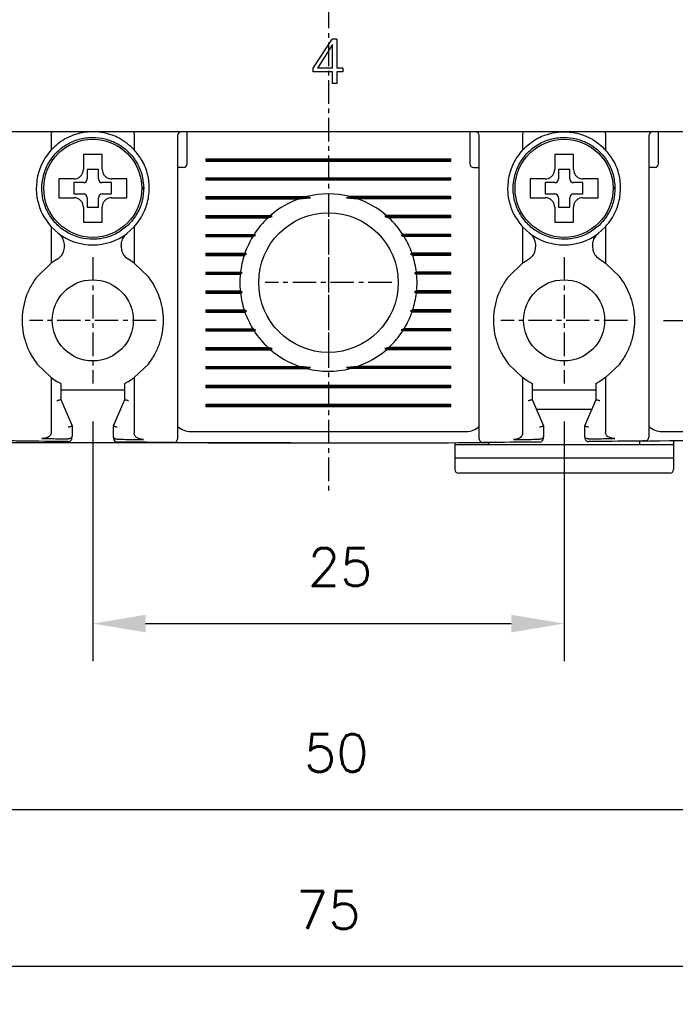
# Model space of a CAD drawing. Extents: x -6 to 988, y -5 to 692.
# Tile 13 of 24: x 438 to 473, y 448 to 500. Entities that reach past the tile are written whole.
import ezdxf

# ---------------------------------------------------------------- set-up
doc = ezdxf.new("R2010")
doc.units = 0
doc.header["$MEASUREMENT"] = 0
doc.linetypes.add('CENTER', pattern=[2, 1.25, -0.25, 0.25, -0.25])
doc.layers.get('0').update_dxf_attribs({"linetype": 'CONTINUOUS'})
doc.layers.add('cen', color=1, linetype='CENTER')
doc.layers.add('di', color=3, linetype='CONTINUOUS')
doc.styles.add('KIM', font='ROMANS.shx', dxfattribs={"height": 5, "bigfont": 'GSG1.shx'})
doc.styles.get("Standard").update_dxf_attribs({"font": 'romans.shx', "height": 2, "bigfont": 'hgs.shx'})
doc.dimstyles.new('STANDARD$0', dxfattribs={"dimtxt": 5, "dimasz": 5, "dimexe": 1, "dimexo": 2, "dimgap": 2, "dimtad": 1, "dimdec": 4, "dimzin": 12, "dimdsep": 46, "dimtxsty": 'KIM', "dimcen": -1, "dimdle": 0.1, "dimadec": 0, "dimazin": 0, "dimtfac": 1, "dimtdec": 4, "dimtmove": 0, "dimatfit": 3, "dimfxl": 0, "dimtolj": 1, "dimtzin": 0, "dimarcsym": 0})

# ---------------------------------------------------------------- blocks, each defined once
blk = doc.blocks.new('*D164')
at = {"layer": 'di'}
for p, q in [((416.822, 478.683), (416.822, 447.827)), ((491.822, 478.583), (491.822, 447.827)), ((489.022, 449.827), (419.622, 449.827))]:
    blk.add_line(p, q, dxfattribs=at)
for points in [[(419.622, 450.293), (419.622, 449.36), (416.822, 449.827)], [(489.022, 450.293), (489.022, 449.36), (491.822, 449.827)]]:
    blk.add_solid(points, dxfattribs=at)
at = {"layer": 'di', "insert": (454.311, 452.827), "char_height": 2, "attachment_point": 5}
blk.add_mtext('\\A1;75', dxfattribs=at)
blk = doc.blocks.new('*D168')
at = {"layer": 'di'}
for p, q in [((441.822, 478.728), (441.822, 466.009)), ((466.822, 478.728), (466.822, 466.009)), ((444.622, 468.009), (464.022, 468.009))]:
    blk.add_line(p, q, dxfattribs=at)
for points in [[(444.622, 468.476), (444.622, 467.542), (441.822, 468.009)], [(464.022, 468.476), (464.022, 467.542), (466.822, 468.009)]]:
    blk.add_solid(points, dxfattribs=at)
at = {"layer": 'di', "insert": (454.945, 471.009), "char_height": 2, "attachment_point": 5}
blk.add_mtext('\\A1;25', dxfattribs=at)
blk = doc.blocks.new('*D169')
at = {"layer": 'di'}
for p, q in [((415.622, 576.083), (399.483, 576.083)), ((401.483, 573.283), (401.483, 480.383)), ((452.322, 477.583), (399.483, 477.583))]:
    blk.add_line(p, q, dxfattribs=at)
for points in [[(401.016, 573.283), (401.95, 573.283), (401.483, 576.083)], [(401.016, 480.383), (401.95, 480.383), (401.483, 477.583)]]:
    blk.add_solid(points, dxfattribs=at)
at = {"layer": 'di', "insert": (398.483, 527.183), "char_height": 2, "attachment_point": 5, "rotation": 90}
blk.add_mtext('\\A1;98.5', dxfattribs=at)
blk = doc.blocks.new('*D176')
at = {"layer": 'di'}
for p, q in [((429.322, 480.728), (429.322, 456.154)), ((479.322, 480.728), (479.322, 456.154)), ((432.122, 458.154), (476.522, 458.154))]:
    blk.add_line(p, q, dxfattribs=at)
for points in [[(432.122, 458.621), (432.122, 457.687), (429.322, 458.154)], [(476.522, 458.621), (476.522, 457.687), (479.322, 458.154)]]:
    blk.add_solid(points, dxfattribs=at)
at = {"layer": 'di', "insert": (454.742, 461.154), "char_height": 2, "attachment_point": 5}
blk.add_mtext('\\A1;50', dxfattribs=at)
blk = doc.blocks.new('*D158')
at = {"layer": 'di'}
for p, q in [((472.177, 568.083), (541.533, 568.083)), ((539.533, 565.283), (539.533, 486.883)), ((472.098, 484.083), (541.533, 484.083))]:
    blk.add_line(p, q, dxfattribs=at)
for points in [[(539.066, 565.283), (539.999, 565.283), (539.533, 568.083)], [(539.066, 486.883), (539.999, 486.883), (539.533, 484.083)]]:
    blk.add_solid(points, dxfattribs=at)
at = {"layer": 'di', "insert": (536.533, 526.083), "char_height": 2, "attachment_point": 5, "rotation": 90}
blk.add_mtext('\\A1;84', dxfattribs=at)

msp = doc.modelspace()

# ---------------------------------------------------------------- linework, layer by layer
for p, q in [((453.518, 497.448), (454.525, 498.987)), ((454.768, 498.987), (454.525, 498.987)), ((454.768, 498.987), (454.768, 497.448)), ((454.544, 498.698), (453.742, 497.448)), ((454.544, 497.448), (454.544, 498.698)), ((453.518, 497.256), (453.518, 497.448)), ((454.544, 497.448), (453.742, 497.448)), ((455.089, 497.448), (454.768, 497.448)), ((455.089, 497.448), (455.089, 497.256)), ((454.544, 497.256), (453.518, 497.256)), ((454.544, 496.647), (454.544, 497.256)), ((455.089, 497.256), (454.768, 497.256)), ((454.768, 497.256), (454.768, 496.647)), ((454.768, 496.647), (454.544, 496.647)), ((491.122, 494.083), (417.522, 494.083)), ((439.622, 493.899), (439.622, 493.897)), ((439.622, 493.897), (439.622, 493.122)), ((444.022, 493.897), (444.022, 493.899)), ((444.022, 493.897), (444.022, 493.122)), ((446.322, 493.883), (446.322, 478.69)), ((446.822, 493.683), (446.822, 494.083)), ((461.822, 494.083), (461.822, 493.683)), ((462.322, 478.69), (462.322, 493.883)), ((464.622, 493.899), (464.622, 493.897)), ((464.622, 493.897), (464.622, 493.122)), ((469.022, 493.897), (469.022, 493.899)), ((469.022, 493.897), (469.022, 493.122)), ((471.322, 493.883), (471.322, 478.771)), ((471.822, 493.683), (471.822, 494.083)), ((446.822, 492.383), (446.822, 493.683)), ((461.822, 493.683), (461.822, 492.383)), ((471.822, 492.383), (471.822, 493.683)), ((447.822, 492.64), (460.822, 492.64)), ((447.822, 492.64), (447.822, 492.525)), ((447.822, 492.583), (460.822, 492.583)), ((447.822, 492.525), (460.822, 492.525)), ((460.822, 492.525), (460.822, 492.64)), ((442.122, 492.083), (441.522, 492.083)), ((441.522, 492.083), (441.522, 491.583)), ((442.122, 491.583), (442.122, 492.083)), ((446.622, 492.183), (446.322, 492.183)), ((462.022, 492.183), (462.322, 492.183)), ((467.122, 492.083), (466.522, 492.083)), ((466.522, 492.083), (466.522, 491.583)), ((467.122, 491.583), (467.122, 492.083)), ((471.622, 492.183), (471.322, 492.183)), ((440.252, 491.583), (440.022, 491.583)), ((441.322, 491.383), (440.822, 491.383)), ((440.822, 491.383), (440.822, 490.783)), ((442.822, 491.383), (442.322, 491.383)), ((442.822, 490.783), (442.822, 491.383)), ((447.822, 491.64), (460.822, 491.64)), ((447.822, 491.64), (447.822, 491.525)), ((447.822, 491.583), (460.822, 491.583)), ((447.822, 491.525), (460.822, 491.525)), ((460.822, 491.525), (460.822, 491.64)), ((465.252, 491.583), (465.022, 491.583)), ((466.322, 491.383), (465.822, 491.383)), ((465.822, 491.383), (465.822, 490.783)), ((467.822, 491.383), (467.322, 491.383)), ((467.822, 490.783), (467.822, 491.383)), ((440.822, 490.783), (441.322, 490.783)), ((442.322, 490.783), (442.822, 490.783)), ((444.421, 491.117), (444.522, 491.117)), ((444.522, 491.049), (444.421, 491.049)), ((444.522, 491.117), (444.522, 491.049)), ((447.822, 490.64), (453.174, 490.64)), ((447.822, 490.64), (447.822, 490.525)), ((453.368, 490.583), (453.174, 490.64)), ((455.469, 490.64), (455.276, 490.583)), ((460.822, 490.64), (455.469, 490.64)), ((460.822, 490.525), (460.822, 490.64)), ((465.822, 490.783), (466.322, 490.783)), ((467.322, 490.783), (467.822, 490.783)), ((469.421, 491.117), (469.522, 491.117)), ((469.522, 491.049), (469.421, 491.049)), ((469.522, 491.117), (469.522, 491.049)), ((441.522, 490.583), (441.522, 490.083)), ((442.122, 490.083), (442.122, 490.583)), ((447.822, 490.583), (453.368, 490.583)), ((447.822, 490.525), (452.787, 490.525)), ((452.787, 490.525), (453.368, 490.583)), ((455.276, 490.583), (455.857, 490.525)), ((460.822, 490.583), (455.276, 490.583)), ((460.822, 490.525), (455.857, 490.525)), ((466.522, 490.583), (466.522, 490.083)), ((467.122, 490.083), (467.122, 490.583)), ((441.522, 490.083), (442.122, 490.083)), ((447.822, 489.64), (451.25, 489.64)), ((447.822, 489.64), (447.822, 489.525)), ((447.822, 489.583), (451.337, 489.583)), ((451.122, 489.525), (451.337, 489.583)), ((451.337, 489.583), (451.25, 489.64)), ((457.393, 489.64), (457.307, 489.583)), ((457.307, 489.583), (457.522, 489.525)), ((460.822, 489.583), (457.307, 489.583)), ((460.822, 489.64), (457.393, 489.64)), ((460.822, 489.525), (460.822, 489.64)), ((466.522, 490.083), (467.122, 490.083)), ((441.322, 489.513), (441.322, 489.283)), ((447.822, 489.525), (451.122, 489.525)), ((460.822, 489.525), (457.522, 489.525)), ((466.322, 489.513), (466.322, 489.283)), ((439.622, 489.043), (439.622, 487.12)), ((439.622, 489.043), (440.006, 488.695)), ((443.637, 488.695), (444.022, 489.043)), ((444.022, 489.043), (444.022, 487.12)), ((447.822, 488.64), (450.379, 488.64)), ((447.822, 488.64), (447.822, 488.525)), ((447.822, 488.583), (450.46, 488.583)), ((450.306, 488.525), (450.46, 488.583)), ((450.46, 488.583), (450.379, 488.64)), ((458.265, 488.64), (458.183, 488.583)), ((458.183, 488.583), (458.337, 488.525)), ((460.822, 488.583), (458.183, 488.583)), ((460.822, 488.64), (458.265, 488.64)), ((460.822, 488.525), (460.822, 488.64)), ((464.622, 489.043), (464.622, 487.12)), ((465.006, 488.695), (464.622, 489.043)), ((469.022, 489.043), (468.637, 488.695)), ((469.022, 489.043), (469.022, 487.12)), ((440.322, 488.058), (440.322, 488.009)), ((443.322, 488.009), (443.322, 488.058)), ((447.822, 488.525), (450.306, 488.525)), ((460.822, 488.525), (458.337, 488.525)), ((465.322, 488.009), (465.322, 488.058)), ((468.322, 488.058), (468.322, 488.009)), ((447.822, 487.64), (449.887, 487.64)), ((447.822, 487.64), (447.822, 487.525)), ((447.822, 487.583), (449.973, 487.583)), ((447.822, 487.525), (449.848, 487.525)), ((449.848, 487.525), (449.973, 487.583)), ((449.973, 487.583), (449.887, 487.64)), ((458.756, 487.64), (458.67, 487.583)), ((458.67, 487.583), (458.795, 487.525)), ((460.822, 487.583), (458.67, 487.583)), ((460.822, 487.64), (458.756, 487.64)), ((460.822, 487.525), (458.795, 487.525)), ((460.822, 487.525), (460.822, 487.64)), ((439.622, 487.12), (438.872, 486.398)), ((439.926, 487.318), (439.622, 487.12)), ((444.022, 487.12), (443.717, 487.318)), ((444.772, 486.398), (444.022, 487.12)), ((464.622, 487.12), (463.872, 486.398)), ((464.622, 487.12), (464.926, 487.318)), ((468.717, 487.318), (469.022, 487.12)), ((469.772, 486.398), (469.022, 487.12)), ((447.822, 486.64), (449.655, 486.64)), ((447.822, 486.64), (447.822, 486.525)), ((447.822, 486.583), (449.749, 486.583)), ((447.822, 486.525), (449.643, 486.525)), ((449.643, 486.525), (449.749, 486.583)), ((449.749, 486.583), (449.655, 486.64)), ((458.988, 486.64), (458.894, 486.583)), ((458.894, 486.583), (459.001, 486.525)), ((460.822, 486.583), (458.894, 486.583)), ((460.822, 486.64), (458.988, 486.64)), ((460.822, 486.525), (459.001, 486.525)), ((460.822, 486.525), (460.822, 486.64)), ((445.022, 486.038), (444.772, 486.398)), ((470.022, 486.038), (469.772, 486.398)), ((447.822, 485.64), (449.643, 485.64)), ((447.822, 485.64), (447.822, 485.525)), ((447.822, 485.583), (449.749, 485.583)), ((447.822, 485.525), (449.655, 485.525)), ((449.749, 485.583), (449.643, 485.64)), ((449.655, 485.525), (449.749, 485.583)), ((459.001, 485.64), (458.894, 485.583)), ((458.894, 485.583), (458.988, 485.525)), ((460.822, 485.583), (458.894, 485.583)), ((460.822, 485.525), (458.988, 485.525)), ((460.822, 485.64), (459.001, 485.64)), ((460.822, 485.525), (460.822, 485.64)), ((447.822, 484.64), (449.848, 484.64)), ((447.822, 484.64), (447.822, 484.525)), ((447.822, 484.583), (449.973, 484.583)), ((447.822, 484.525), (449.887, 484.525)), ((449.973, 484.583), (449.848, 484.64)), ((449.887, 484.525), (449.973, 484.583)), ((458.795, 484.64), (458.67, 484.583)), ((458.67, 484.583), (458.756, 484.525)), ((460.822, 484.583), (458.67, 484.583)), ((460.822, 484.525), (458.756, 484.525)), ((460.822, 484.64), (458.795, 484.64)), ((460.822, 484.525), (460.822, 484.64)), ((447.822, 483.64), (450.306, 483.64)), ((447.822, 483.64), (447.822, 483.525)), ((447.822, 483.583), (450.46, 483.583)), ((447.822, 483.525), (450.379, 483.525)), ((450.46, 483.583), (450.306, 483.64)), ((450.379, 483.525), (450.46, 483.583)), ((458.337, 483.64), (458.183, 483.583)), ((458.183, 483.583), (458.265, 483.525)), ((460.822, 483.583), (458.183, 483.583)), ((460.822, 483.525), (458.265, 483.525)), ((460.822, 483.64), (458.337, 483.64)), ((460.822, 483.525), (460.822, 483.64)), ((447.822, 482.64), (451.122, 482.64)), ((447.822, 482.64), (447.822, 482.525)), ((447.822, 482.583), (451.337, 482.583)), ((447.822, 482.525), (451.25, 482.525)), ((451.337, 482.583), (451.122, 482.64)), ((451.25, 482.525), (451.337, 482.583)), ((457.522, 482.64), (457.307, 482.583)), ((457.307, 482.583), (457.393, 482.525)), ((460.822, 482.583), (457.307, 482.583)), ((460.822, 482.525), (457.393, 482.525)), ((460.822, 482.64), (457.522, 482.64)), ((460.822, 482.525), (460.822, 482.64)), ((438.622, 482.128), (438.872, 481.768)), ((438.872, 481.768), (439.622, 481.046)), ((444.022, 481.046), (444.772, 481.768)), ((463.622, 482.128), (463.872, 481.768)), ((463.872, 481.768), (464.622, 481.046)), ((469.022, 481.046), (469.772, 481.768)), ((447.822, 481.64), (452.787, 481.64)), ((447.822, 481.64), (447.822, 481.525)), ((447.822, 481.583), (453.368, 481.583)), ((447.822, 481.525), (453.174, 481.525)), ((453.368, 481.583), (452.787, 481.64)), ((453.174, 481.525), (453.368, 481.583)), ((455.857, 481.64), (455.276, 481.583)), ((455.276, 481.583), (455.469, 481.525)), ((460.822, 481.583), (455.276, 481.583)), ((460.822, 481.525), (455.469, 481.525)), ((460.822, 481.64), (455.857, 481.64)), ((460.822, 481.525), (460.822, 481.64)), ((439.622, 481.046), (439.622, 478.141)), ((439.622, 481.046), (439.922, 480.85)), ((440.122, 480.74), (440.122, 479.882)), ((443.522, 479.882), (443.522, 480.74)), ((443.722, 480.85), (444.022, 481.046)), ((444.022, 481.046), (444.022, 478.094)), ((464.622, 481.046), (464.622, 478.094)), ((464.922, 480.85), (464.622, 481.046)), ((465.122, 480.74), (465.122, 479.882)), ((468.522, 479.882), (468.522, 480.74)), ((469.022, 481.046), (468.722, 480.85)), ((469.022, 481.046), (469.022, 478.141)), ((443.522, 480.383), (440.122, 480.383)), ((447.822, 480.64), (460.822, 480.64)), ((447.822, 480.64), (447.822, 480.525)), ((447.822, 480.583), (460.822, 480.583)), ((447.822, 480.525), (460.822, 480.525)), ((460.822, 480.525), (460.822, 480.64)), ((468.522, 480.383), (465.122, 480.383)), ((440.122, 479.882), (440.122, 479.883)), ((440.122, 479.883), (440.722, 478.483)), ((442.922, 478.483), (443.522, 479.883)), ((443.522, 479.883), (443.522, 479.882)), ((465.122, 479.882), (465.122, 479.883)), ((465.122, 479.883), (465.722, 478.483)), ((467.922, 478.483), (468.522, 479.883)), ((468.522, 479.883), (468.522, 479.882)), ((447.822, 479.64), (460.822, 479.64)), ((447.822, 479.64), (447.822, 479.525)), ((447.822, 479.583), (460.822, 479.583)), ((447.822, 479.525), (460.822, 479.525)), ((460.822, 479.525), (460.822, 479.64)), ((465.336, 479.383), (468.307, 479.383)), ((440.722, 478.483), (440.722, 478.482)), ((440.722, 478.482), (440.722, 477.935)), ((442.922, 478.482), (442.922, 478.483)), ((442.922, 477.91), (442.922, 478.482)), ((447.022, 478.183), (461.622, 478.183)), ((465.722, 478.483), (465.722, 478.482)), ((465.722, 478.482), (465.722, 477.91)), ((467.922, 478.482), (467.922, 478.483)), ((467.922, 477.935), (467.922, 478.482)), ((472.022, 478.183), (486.622, 478.183)), ((440.52, 477.803), (440.522, 477.803)), ((443.12, 477.779), (443.122, 477.779)), ((461.022, 477.6), (461.022, 477.483)), ((462.822, 477.483), (462.822, 477.61)), ((465.522, 477.779), (465.523, 477.779)), ((468.122, 477.803), (468.123, 477.803)), ((470.822, 477.685), (470.822, 477.483)), ((472.622, 477.709), (472.622, 477.483)), ((462.822, 477.483), (461.022, 477.483)), ((461.022, 477.483), (461.022, 476.783)), ((470.822, 477.483), (462.822, 477.483)), ((472.622, 477.483), (470.822, 477.483)), ((472.622, 477.483), (472.622, 476.783)), ((472.622, 476.783), (461.022, 476.783)), ((461.022, 476.783), (461.022, 476.183)), ((472.622, 476.783), (472.622, 476.183)), ((472.422, 475.983), (461.222, 475.983))]:
    msp.add_line(p, q)
for centre, radius in [((441.822, 491.083), 2.6), ((466.822, 491.083), 2.6), ((454.322, 486.083), 3.7), ((441.822, 484.083), 2.15), ((466.822, 484.083), 2.15)]:
    msp.add_circle(centre, radius)
for centre, radius, start, end in [((446.522, 493.883), 0.2, 90, 180), ((462.122, 493.883), 0.2, 0, 90), ((471.522, 493.883), 0.2, 90, 180), ((446.622, 492.383), 0.2, 270, 0), ((462.022, 492.383), 0.2, 180, 270), ((471.622, 492.383), 0.2, 270, 0), ((441.322, 491.583), 0.2, 270, 0), ((442.322, 491.583), 0.2, 180, 270), ((466.322, 491.583), 0.2, 270, 0), ((467.322, 491.583), 0.2, 180, 270), ((441.322, 490.583), 0.2, 0, 90), ((442.322, 490.583), 0.2, 90, 180), ((454.322, 486.083), 4.7, 75.8668, 104.1332), ((466.322, 490.583), 0.2, 0, 90), ((467.322, 490.583), 0.2, 90, 180), ((454.322, 486.083), 4.7, 109.0625, 130.8026), ((454.322, 486.083), 4.7, 49.1974, 70.9375), ((454.322, 486.083), 4.7, 132.9123, 147.0301), ((454.322, 486.083), 4.7, 32.9699, 47.0877), ((441.822, 491.083), 3, 232.7522, 307.2478), ((466.822, 491.083), 3, 232.7522, 307.2478), ((454.322, 486.083), 4.7, 148.6925, 160.6442), ((454.322, 486.083), 4.7, 19.3558, 31.3075), ((454.322, 486.083), 4.7, 162.1296, 173.1848), ((454.322, 486.083), 4.7, 6.8152, 17.8704), ((454.322, 486.083), 4.7, 174.6005, 185.3995), ((454.322, 486.083), 4.7, 354.6005, 5.3995), ((454.322, 486.083), 4.7, 186.8152, 197.8704), ((454.322, 486.083), 4.7, 342.1296, 353.1848), ((454.322, 486.083), 4.7, 199.3558, 211.3075), ((454.322, 486.083), 4.7, 328.6925, 340.6442), ((454.322, 486.083), 4.7, 212.9699, 227.0877), ((454.322, 486.083), 4.7, 312.9123, 327.0301), ((454.322, 486.083), 4.7, 229.1974, 250.9375), ((454.322, 486.083), 4.7, 289.0625, 310.8026), ((454.322, 486.083), 4.7, 255.8668, 284.1332), ((447.022, 479.183), 1, 225.4794, 270), ((461.622, 479.183), 1, 270, 314.6343), ((472.022, 479.183), 1, 225.4794, 270), ((440.522, 477.855), 0.2, 269.4033, 360), ((443.122, 477.83), 0.2, 180, 269.5157), ((454.322, 1802.793), 1325.21, 269.632498, 270.367502), ((446.122, 477.808), 0.2, 269.6454, 0), ((462.522, 477.808), 0.2, 180, 270.3546), ((465.522, 477.83), 0.2, 270.4843, 360), ((468.122, 477.855), 0.2, 180, 270.5967), ((454.322, 1802.793), 1325.21, 270.7134, 271.448535), ((471.122, 477.889), 0.2, 270.7265, 0), ((461.222, 476.183), 0.2, 180, 270), ((472.422, 476.183), 0.2, 270, 0)]:
    msp.add_arc(centre, radius, start, end)
for points, knots in [([(444.522, 491.117), (444.501, 491.351), (444.459, 491.823), (444.168, 492.478), (443.729, 493.038), (443.157, 493.465), (442.495, 493.73), (441.787, 493.813), (441.082, 493.712), (440.426, 493.431), (439.867, 492.989), (439.439, 492.419), (439.175, 491.756), (439.091, 491.048), (439.192, 490.343), (439.474, 489.687), (439.915, 489.127), (440.486, 488.7), (441.148, 488.436), (441.856, 488.352), (442.562, 488.453), (443.217, 488.735), (443.777, 489.176), (444.202, 489.747), (444.477, 490.409), (444.507, 490.882), (444.522, 491.117)], [0, 0, 0, 0, 0.041425, 0.083575, 0.125, 0.166425, 0.208575, 0.25, 0.291425, 0.333575, 0.375, 0.416425, 0.458575, 0.5, 0.541425, 0.583575, 0.625, 0.666425, 0.708575, 0.75, 0.791425, 0.833575, 0.875, 0.916425, 0.958575, 1, 1, 1, 1]), ([(439.622, 493.899), (439.623, 493.921), (439.625, 493.964), (439.635, 494.02), (439.649, 494.061), (439.663, 494.079), (439.672, 494.083), (439.675, 494.083), (439.675, 494.083)], [0, 0, 0, 0, 0.217458, 0.434772, 0.655996, 0.88466, 0.986787, 1, 1, 1, 1]), ([(440.788, 493.899), (440.629, 493.832), (440.192, 493.65), (439.843, 493.327), (439.622, 493.122)], [0, 0, 0, 0, 0.364329, 1, 1, 1, 1]), ([(441.822, 494.083), (441.634, 494.074), (441.281, 494.057), (440.945, 493.949), (440.788, 493.899)], [0, 0, 0, 0, 0.532004, 1, 1, 1, 1]), ([(442.856, 493.899), (442.662, 493.959), (442.324, 494.064), (441.971, 494.077), (441.822, 494.083)], [0, 0, 0, 0, 0.575576, 1, 1, 1, 1]), ([(444.022, 493.122), (443.77, 493.351), (443.418, 493.67), (442.981, 493.848), (442.856, 493.899)], [0, 0, 0, 0, 0.7139442, 1, 1, 1, 1]), ([(443.968, 494.083), (443.968, 494.083), (443.971, 494.083), (443.98, 494.079), (443.994, 494.061), (444.008, 494.02), (444.019, 493.964), (444.021, 493.921), (444.022, 493.899)], [0, 0, 0, 0, 0.013213, 0.11534, 0.344004, 0.565228, 0.782542, 1, 1, 1, 1]), ([(469.522, 491.117), (469.501, 491.351), (469.459, 491.823), (469.168, 492.478), (468.729, 493.038), (468.157, 493.465), (467.495, 493.73), (466.787, 493.813), (466.082, 493.712), (465.426, 493.431), (464.867, 492.989), (464.439, 492.419), (464.175, 491.756), (464.091, 491.048), (464.192, 490.343), (464.474, 489.687), (464.915, 489.127), (465.486, 488.7), (466.148, 488.436), (466.856, 488.352), (467.562, 488.453), (468.217, 488.735), (468.777, 489.176), (469.202, 489.747), (469.477, 490.409), (469.507, 490.882), (469.522, 491.117)], [0, 0, 0, 0, 0.041425, 0.083575, 0.125, 0.166425, 0.208575, 0.25, 0.291425, 0.333575, 0.375, 0.416425, 0.458575, 0.5, 0.541425, 0.583575, 0.625, 0.666425, 0.708575, 0.75, 0.791425, 0.833575, 0.875, 0.916425, 0.958575, 1, 1, 1, 1]), ([(464.675, 494.083), (464.675, 494.083), (464.672, 494.083), (464.663, 494.079), (464.649, 494.061), (464.635, 494.02), (464.625, 493.964), (464.623, 493.921), (464.622, 493.899)], [0, 0, 0, 0, 0.013213, 0.11534, 0.344004, 0.565228, 0.782542, 1, 1, 1, 1]), ([(464.622, 493.122), (464.873, 493.351), (465.225, 493.67), (465.662, 493.848), (465.788, 493.899)], [0, 0, 0, 0, 0.713944, 1, 1, 1, 1]), ([(465.788, 493.899), (465.982, 493.959), (466.319, 494.064), (466.672, 494.077), (466.822, 494.083)], [0, 0, 0, 0, 0.575576, 1, 1, 1, 1]), ([(466.822, 494.083), (467.009, 494.074), (467.362, 494.057), (467.699, 493.949), (467.856, 493.899)], [0, 0, 0, 0, 0.532004, 1, 1, 1, 1]), ([(467.856, 493.899), (468.015, 493.832), (468.451, 493.65), (468.8, 493.327), (469.022, 493.122)], [0, 0, 0, 0, 0.364329, 1, 1, 1, 1]), ([(468.968, 494.083), (468.968, 494.083), (468.971, 494.083), (468.98, 494.079), (468.994, 494.061), (469.008, 494.02), (469.019, 493.964), (469.021, 493.921), (469.022, 493.899)], [0, 0, 0, 0, 0.0132132, 0.1153395, 0.3440039, 0.5652278, 0.782542, 1, 1, 1, 1]), ([(439.622, 493.122), (439.434, 492.887), (439.085, 492.45), (438.939, 491.888), (438.872, 491.628)], [0, 0, 0, 0, 0.5380986, 1, 1, 1, 1]), ([(441.322, 492.883), (441.322, 492.839), (441.322, 492.763), (441.322, 492.686), (441.322, 492.653)], [0, 0, 0, 0, 0.571794, 1, 1, 1, 1]), ([(442.322, 492.653), (442.322, 492.686), (442.322, 492.763), (442.322, 492.839), (442.322, 492.883)], [0, 0, 0, 0, 0.428206, 1, 1, 1, 1]), ([(444.772, 491.628), (444.762, 491.677), (444.694, 492.011), (444.481, 492.558), (444.163, 492.948), (444.022, 493.122)], [0, 0, 0, 0, 0.087364, 0.593572, 1, 1, 1, 1]), ([(464.622, 493.122), (464.434, 492.887), (464.085, 492.45), (463.939, 491.888), (463.872, 491.628)], [0, 0, 0, 0, 0.538099, 1, 1, 1, 1]), ([(466.322, 492.883), (466.322, 492.839), (466.322, 492.763), (466.322, 492.686), (466.322, 492.653)], [0, 0, 0, 0, 0.571794, 1, 1, 1, 1]), ([(467.322, 492.653), (467.322, 492.686), (467.322, 492.763), (467.322, 492.839), (467.322, 492.883)], [0, 0, 0, 0, 0.428206, 1, 1, 1, 1]), ([(469.772, 491.628), (469.762, 491.677), (469.694, 492.011), (469.481, 492.558), (469.163, 492.948), (469.022, 493.122)], [0, 0, 0, 0, 0.0873637, 0.5935717, 1, 1, 1, 1]), ([(441.322, 492.653), (441.322, 492.487), (441.322, 492.297), (441.322, 492.107), (441.322, 492.083)], [0, 0, 0, 0, 0.871112, 1, 1, 1, 1]), ([(442.322, 492.083), (442.322, 492.107), (442.322, 492.297), (442.322, 492.487), (442.322, 492.653)], [0, 0, 0, 0, 0.128888, 1, 1, 1, 1]), ([(466.322, 492.653), (466.322, 492.487), (466.322, 492.297), (466.322, 492.107), (466.322, 492.083)], [0, 0, 0, 0, 0.871112, 1, 1, 1, 1]), ([(467.322, 492.083), (467.322, 492.107), (467.322, 492.297), (467.322, 492.487), (467.322, 492.653)], [0, 0, 0, 0, 0.128888, 1, 1, 1, 1]), ([(440.822, 491.583), (440.878, 491.588), (440.99, 491.599), (441.14, 491.685), (441.253, 491.812), (441.313, 491.953), (441.319, 492.046), (441.322, 492.083)], [0, 0, 0, 0, 0.214612, 0.429239, 0.643513, 0.857576, 1, 1, 1, 1]), ([(442.322, 492.083), (442.327, 492.027), (442.338, 491.914), (442.424, 491.764), (442.551, 491.651), (442.692, 491.591), (442.785, 491.585), (442.822, 491.583)], [0, 0, 0, 0, 0.214612, 0.429239, 0.643513, 0.857576, 1, 1, 1, 1]), ([(465.822, 491.583), (465.878, 491.588), (465.99, 491.599), (466.14, 491.685), (466.253, 491.812), (466.313, 491.953), (466.319, 492.046), (466.322, 492.083)], [0, 0, 0, 0, 0.214612, 0.429239, 0.643513, 0.857576, 1, 1, 1, 1]), ([(467.322, 492.083), (467.327, 492.027), (467.338, 491.914), (467.424, 491.764), (467.551, 491.651), (467.692, 491.591), (467.785, 491.585), (467.822, 491.583)], [0, 0, 0, 0, 0.214612, 0.429239, 0.643513, 0.857576, 1, 1, 1, 1]), ([(438.872, 491.628), (438.84, 491.339), (438.8, 490.971), (438.859, 490.614), (438.872, 490.537)], [0, 0, 0, 0, 0.78462, 1, 1, 1, 1]), ([(440.822, 491.583), (440.797, 491.583), (440.607, 491.583), (440.417, 491.583), (440.252, 491.583)], [0, 0, 0, 0, 0.128888, 1, 1, 1, 1]), ([(443.392, 491.583), (443.226, 491.583), (443.036, 491.583), (442.846, 491.583), (442.822, 491.583)], [0, 0, 0, 0, 0.871112, 1, 1, 1, 1]), ([(443.622, 491.583), (443.578, 491.583), (443.502, 491.583), (443.425, 491.583), (443.392, 491.583)], [0, 0, 0, 0, 0.571794, 1, 1, 1, 1]), ([(444.772, 490.537), (444.804, 490.832), (444.844, 491.196), (444.783, 491.558), (444.772, 491.628)], [0, 0, 0, 0, 0.807198, 1, 1, 1, 1]), ([(463.872, 491.628), (463.84, 491.339), (463.8, 490.971), (463.859, 490.614), (463.872, 490.537)], [0, 0, 0, 0, 0.78462, 1, 1, 1, 1]), ([(465.822, 491.583), (465.797, 491.583), (465.607, 491.583), (465.417, 491.583), (465.252, 491.583)], [0, 0, 0, 0, 0.128888, 1, 1, 1, 1]), ([(468.392, 491.583), (468.226, 491.583), (468.036, 491.583), (467.846, 491.583), (467.822, 491.583)], [0, 0, 0, 0, 0.871112, 1, 1, 1, 1]), ([(468.622, 491.583), (468.578, 491.583), (468.502, 491.583), (468.425, 491.583), (468.392, 491.583)], [0, 0, 0, 0, 0.571794, 1, 1, 1, 1]), ([(469.772, 490.537), (469.804, 490.832), (469.844, 491.196), (469.783, 491.558), (469.772, 491.628)], [0, 0, 0, 0, 0.807198, 1, 1, 1, 1]), ([(438.872, 490.537), (438.937, 490.284), (439.084, 489.716), (439.43, 489.283), (439.622, 489.043)], [0, 0, 0, 0, 0.445861, 1, 1, 1, 1]), ([(440.022, 490.583), (440.075, 490.583), (440.151, 490.583), (440.229, 490.583), (440.252, 490.583)], [0, 0, 0, 0, 0.70684, 1, 1, 1, 1]), ([(440.252, 490.583), (440.417, 490.583), (440.607, 490.583), (440.797, 490.583), (440.822, 490.583)], [0, 0, 0, 0, 0.871112, 1, 1, 1, 1]), ([(441.322, 490.083), (441.316, 490.139), (441.305, 490.251), (441.219, 490.401), (441.092, 490.514), (440.952, 490.574), (440.859, 490.58), (440.822, 490.583)], [0, 0, 0, 0, 0.214612, 0.429239, 0.643513, 0.857576, 1, 1, 1, 1]), ([(442.822, 490.583), (442.766, 490.577), (442.653, 490.566), (442.503, 490.48), (442.39, 490.353), (442.33, 490.213), (442.324, 490.12), (442.322, 490.083)], [0, 0, 0, 0, 0.2146123, 0.4292387, 0.6435135, 0.8575757, 1, 1, 1, 1]), ([(442.822, 490.583), (442.846, 490.583), (443.036, 490.583), (443.226, 490.583), (443.392, 490.583)], [0, 0, 0, 0, 0.128888, 1, 1, 1, 1]), ([(443.392, 490.583), (443.425, 490.583), (443.502, 490.583), (443.578, 490.583), (443.622, 490.583)], [0, 0, 0, 0, 0.428206, 1, 1, 1, 1]), ([(444.022, 489.043), (444.223, 489.297), (444.567, 489.732), (444.712, 490.3), (444.772, 490.537)], [0, 0, 0, 0, 0.583241, 1, 1, 1, 1]), ([(463.872, 490.537), (463.937, 490.284), (464.084, 489.716), (464.43, 489.283), (464.622, 489.043)], [0, 0, 0, 0, 0.4458609, 1, 1, 1, 1]), ([(465.022, 490.583), (465.075, 490.583), (465.151, 490.583), (465.229, 490.583), (465.252, 490.583)], [0, 0, 0, 0, 0.70684, 1, 1, 1, 1]), ([(465.252, 490.583), (465.417, 490.583), (465.607, 490.583), (465.797, 490.583), (465.822, 490.583)], [0, 0, 0, 0, 0.871112, 1, 1, 1, 1]), ([(466.322, 490.083), (466.316, 490.139), (466.305, 490.251), (466.219, 490.401), (466.092, 490.514), (465.952, 490.574), (465.859, 490.58), (465.822, 490.583)], [0, 0, 0, 0, 0.214612, 0.429239, 0.643513, 0.857576, 1, 1, 1, 1]), ([(467.822, 490.583), (467.766, 490.577), (467.653, 490.566), (467.503, 490.48), (467.39, 490.353), (467.33, 490.213), (467.324, 490.12), (467.322, 490.083)], [0, 0, 0, 0, 0.2146123, 0.4292387, 0.6435135, 0.8575757, 1, 1, 1, 1]), ([(467.822, 490.583), (467.846, 490.583), (468.036, 490.583), (468.226, 490.583), (468.392, 490.583)], [0, 0, 0, 0, 0.128888, 1, 1, 1, 1]), ([(468.392, 490.583), (468.425, 490.583), (468.502, 490.583), (468.578, 490.583), (468.622, 490.583)], [0, 0, 0, 0, 0.428206, 1, 1, 1, 1]), ([(469.022, 489.043), (469.223, 489.297), (469.567, 489.732), (469.712, 490.3), (469.772, 490.537)], [0, 0, 0, 0, 0.583241, 1, 1, 1, 1]), ([(441.322, 490.083), (441.322, 490.058), (441.322, 489.868), (441.322, 489.678), (441.322, 489.513)], [0, 0, 0, 0, 0.128888, 1, 1, 1, 1]), ([(442.322, 489.513), (442.322, 489.678), (442.322, 489.868), (442.322, 490.058), (442.322, 490.083)], [0, 0, 0, 0, 0.871112, 1, 1, 1, 1]), ([(466.322, 490.083), (466.322, 490.058), (466.322, 489.868), (466.322, 489.678), (466.322, 489.513)], [0, 0, 0, 0, 0.128888, 1, 1, 1, 1]), ([(467.322, 489.513), (467.322, 489.678), (467.322, 489.868), (467.322, 490.058), (467.322, 490.083)], [0, 0, 0, 0, 0.871112, 1, 1, 1, 1]), ([(442.322, 489.283), (442.322, 489.336), (442.322, 489.412), (442.322, 489.49), (442.322, 489.513)], [0, 0, 0, 0, 0.70684, 1, 1, 1, 1]), ([(467.322, 489.283), (467.322, 489.336), (467.322, 489.412), (467.322, 489.49), (467.322, 489.513)], [0, 0, 0, 0, 0.70684, 1, 1, 1, 1]), ([(440.322, 488.058), (440.313, 488.148), (440.295, 488.328), (440.171, 488.549), (440.055, 488.652), (440.006, 488.695)], [0, 0, 0, 0, 0.367828, 0.735683, 1, 1, 1, 1]), ([(443.637, 488.695), (443.571, 488.633), (443.439, 488.51), (443.338, 488.278), (443.327, 488.123), (443.322, 488.058)], [0, 0, 0, 0, 0.366318, 0.732591, 1, 1, 1, 1]), ([(465.322, 488.058), (465.313, 488.148), (465.295, 488.328), (465.171, 488.549), (465.055, 488.652), (465.006, 488.695)], [0, 0, 0, 0, 0.367828, 0.735683, 1, 1, 1, 1]), ([(468.637, 488.695), (468.571, 488.633), (468.439, 488.51), (468.338, 488.278), (468.327, 488.123), (468.322, 488.058)], [0, 0, 0, 0, 0.366318, 0.732591, 1, 1, 1, 1]), ([(439.926, 487.318), (439.999, 487.371), (440.145, 487.478), (440.291, 487.724), (440.311, 487.911), (440.322, 488.009)], [0, 0, 0, 0, 0.323953, 0.647862, 1, 1, 1, 1]), ([(443.322, 488.009), (443.331, 487.919), (443.349, 487.739), (443.488, 487.488), (443.639, 487.376), (443.717, 487.318)], [0, 0, 0, 0, 0.325778, 0.651579, 1, 1, 1, 1]), ([(464.926, 487.318), (464.999, 487.371), (465.145, 487.478), (465.291, 487.724), (465.311, 487.911), (465.322, 488.009)], [0, 0, 0, 0, 0.323953, 0.647862, 1, 1, 1, 1]), ([(468.322, 488.009), (468.331, 487.919), (468.349, 487.739), (468.488, 487.488), (468.639, 487.376), (468.717, 487.318)], [0, 0, 0, 0, 0.325778, 0.651579, 1, 1, 1, 1]), ([(438.622, 486.038), (438.61, 486.018), (438.489, 485.819), (438.299, 485.415), (438.123, 484.806), (438.056, 484.174), (438.093, 483.538), (438.24, 482.918), (438.434, 482.449), (438.581, 482.197), (438.622, 482.128)], [0, 0, 0, 0, 0.016609, 0.1701, 0.323593, 0.477808, 0.632023, 0.786686, 0.941347, 1, 1, 1, 1]), ([(438.872, 486.398), (438.803, 486.306), (438.716, 486.19), (438.638, 486.065), (438.622, 486.038)], [0, 0, 0, 0, 0.783321, 1, 1, 1, 1]), ([(445.022, 482.128), (445.097, 482.261), (445.275, 482.578), (445.464, 483.125), (445.576, 483.751), (445.575, 484.387), (445.453, 485.179), (445.189, 485.704), (445.022, 486.038)], [0, 0, 0, 0, 0.111592, 0.26571, 0.419831, 0.574549, 0.729265, 1, 1, 1, 1]), ([(463.622, 486.038), (463.61, 486.018), (463.489, 485.819), (463.299, 485.415), (463.123, 484.806), (463.056, 484.174), (463.093, 483.538), (463.24, 482.918), (463.434, 482.449), (463.581, 482.197), (463.622, 482.128)], [0, 0, 0, 0, 0.016609, 0.1701, 0.323593, 0.477808, 0.632023, 0.786686, 0.941347, 1, 1, 1, 1]), ([(463.872, 486.398), (463.803, 486.306), (463.716, 486.19), (463.638, 486.065), (463.622, 486.038)], [0, 0, 0, 0, 0.783321, 1, 1, 1, 1]), ([(470.022, 482.128), (470.097, 482.261), (470.275, 482.578), (470.464, 483.125), (470.576, 483.751), (470.575, 484.387), (470.453, 485.179), (470.189, 485.704), (470.022, 486.038)], [0, 0, 0, 0, 0.111592, 0.26571, 0.419831, 0.574549, 0.729265, 1, 1, 1, 1]), ([(444.772, 481.768), (444.847, 481.868), (444.933, 481.984), (445.012, 482.111), (445.022, 482.128)], [0, 0, 0, 0, 0.873396, 1, 1, 1, 1]), ([(469.772, 481.768), (469.847, 481.868), (469.933, 481.984), (470.012, 482.111), (470.022, 482.128)], [0, 0, 0, 0, 0.8733955, 1, 1, 1, 1]), ([(439.922, 480.85), (439.951, 480.833), (440.006, 480.801), (440.073, 480.765), (440.114, 480.744), (440.119, 480.741), (440.122, 480.74)], [0, 0, 0, 0, 0.2979613, 0.5599554, 0.7989416, 1, 1, 1, 1]), ([(443.522, 480.74), (443.524, 480.741), (443.528, 480.743), (443.558, 480.759), (443.604, 480.783), (443.661, 480.815), (443.703, 480.839), (443.722, 480.85)], [0, 0, 0, 0, 0.188954, 0.377385, 0.579407, 0.805366, 1, 1, 1, 1]), ([(464.922, 480.85), (464.951, 480.833), (465.006, 480.801), (465.073, 480.765), (465.114, 480.744), (465.119, 480.741), (465.122, 480.74)], [0, 0, 0, 0, 0.297961, 0.559955, 0.798942, 1, 1, 1, 1]), ([(468.522, 480.74), (468.524, 480.741), (468.528, 480.743), (468.558, 480.759), (468.604, 480.783), (468.661, 480.815), (468.703, 480.839), (468.722, 480.85)], [0, 0, 0, 0, 0.188954, 0.377385, 0.579407, 0.805366, 1, 1, 1, 1]), ([(440.122, 479.882), (440.12, 479.879), (440.115, 479.873), (440.082, 479.86), (440.032, 479.844), (439.977, 479.83), (439.939, 479.822), (439.923, 479.819), (439.922, 479.818)], [0, 0, 0, 0, 0.209284, 0.418502, 0.629593, 0.844734, 0.985697, 1, 1, 1, 1]), ([(443.722, 479.818), (443.72, 479.819), (443.704, 479.822), (443.666, 479.83), (443.611, 479.844), (443.562, 479.86), (443.528, 479.873), (443.524, 479.879), (443.522, 479.882)], [0, 0, 0, 0, 0.014303, 0.155266, 0.370407, 0.581498, 0.790716, 1, 1, 1, 1]), ([(465.122, 479.882), (465.12, 479.879), (465.115, 479.873), (465.082, 479.86), (465.032, 479.844), (464.977, 479.83), (464.939, 479.822), (464.923, 479.819), (464.922, 479.818)], [0, 0, 0, 0, 0.209284, 0.418502, 0.629593, 0.844734, 0.985697, 1, 1, 1, 1]), ([(468.722, 479.818), (468.72, 479.819), (468.704, 479.822), (468.666, 479.83), (468.611, 479.844), (468.562, 479.86), (468.528, 479.873), (468.524, 479.879), (468.522, 479.882)], [0, 0, 0, 0, 0.014303, 0.155266, 0.370407, 0.581498, 0.790716, 1, 1, 1, 1]), ([(446.322, 478.69), (446.322, 478.656), (446.322, 478.511), (446.322, 478.267), (446.322, 478.014), (446.322, 477.841), (446.322, 477.819), (446.322, 477.808)], [0, 0, 0, 0, 0.070888, 0.30317, 0.535449, 0.767724, 1, 1, 1, 1]), ([(462.322, 477.808), (462.322, 477.809), (462.322, 477.814), (462.322, 477.887), (462.322, 478.082), (462.322, 478.359), (462.322, 478.579), (462.322, 478.69)], [0, 0, 0, 0, 0.0708636, 0.3031434, 0.5354276, 0.7677138, 1, 1, 1, 1]), ([(471.322, 478.771), (471.322, 478.737), (471.322, 478.592), (471.322, 478.348), (471.322, 478.095), (471.322, 477.922), (471.322, 477.9), (471.322, 477.889)], [0, 0, 0, 0, 0.071057, 0.303312, 0.535548, 0.767774, 1, 1, 1, 1]), ([(439.622, 478.141), (439.618, 478.109), (439.611, 478.044), (439.549, 477.955), (439.44, 477.875), (439.29, 477.825), (439.176, 477.821), (439.123, 477.818)], [0, 0, 0, 0, 0.146941, 0.293551, 0.479409, 0.75724, 1, 1, 1, 1]), ([(440.722, 478.482), (440.72, 478.479), (440.715, 478.473), (440.682, 478.459), (440.632, 478.444), (440.577, 478.43), (440.539, 478.421), (440.523, 478.418), (440.522, 478.418)], [0, 0, 0, 0, 0.209288, 0.41851, 0.629604, 0.844744, 0.985694, 1, 1, 1, 1]), ([(443.122, 478.418), (443.12, 478.418), (443.104, 478.421), (443.066, 478.43), (443.011, 478.444), (442.962, 478.459), (442.928, 478.473), (442.924, 478.479), (442.922, 478.482)], [0, 0, 0, 0, 0.014306, 0.155256, 0.370396, 0.58149, 0.790712, 1, 1, 1, 1]), ([(465.722, 478.482), (465.72, 478.479), (465.715, 478.473), (465.682, 478.459), (465.632, 478.444), (465.577, 478.43), (465.539, 478.421), (465.523, 478.418), (465.522, 478.418)], [0, 0, 0, 0, 0.209288, 0.41851, 0.629604, 0.844744, 0.985694, 1, 1, 1, 1]), ([(468.122, 478.418), (468.12, 478.418), (468.104, 478.421), (468.066, 478.43), (468.011, 478.444), (467.962, 478.459), (467.928, 478.473), (467.924, 478.479), (467.922, 478.482)], [0, 0, 0, 0, 0.014306, 0.155256, 0.370396, 0.58149, 0.790712, 1, 1, 1, 1]), ([(469.521, 477.818), (469.435, 477.824), (469.305, 477.833), (469.154, 477.907), (469.072, 477.982), (469.028, 478.062), (469.024, 478.116), (469.022, 478.141)], [0, 0, 0, 0, 0.385336, 0.589769, 0.754749, 0.886232, 1, 1, 1, 1]), ([(440.52, 477.655), (439.692, 477.664), (438.692, 477.674), (437.692, 477.687), (437.519, 477.689)], [0, 0, 0, 0, 0.827381, 1, 1, 1, 1]), ([(439.123, 477.818), (439.289, 477.817), (439.755, 477.811), (440.221, 477.806), (440.52, 477.803)], [0, 0, 0, 0, 0.357126, 1, 1, 1, 1]), ([(440.722, 477.935), (440.722, 477.934), (440.722, 477.919), (440.714, 477.89), (440.684, 477.853), (440.639, 477.825), (440.584, 477.807), (440.542, 477.804), (440.522, 477.803)], [0, 0, 0, 0, 0.009072, 0.230311, 0.441413, 0.632595, 0.816154, 1, 1, 1, 1]), ([(443.12, 477.779), (443.1, 477.78), (443.058, 477.782), (443.003, 477.801), (442.959, 477.829), (442.929, 477.866), (442.922, 477.895), (442.922, 477.91), (442.922, 477.91)], [0, 0, 0, 0, 0.184812, 0.369329, 0.561684, 0.774222, 0.990891, 1, 1, 1, 1]), ([(446.12, 477.608), (445.948, 477.609), (444.948, 477.615), (443.948, 477.623), (443.12, 477.63)], [0, 0, 0, 0, 0.1721742, 1, 1, 1, 1]), ([(443.122, 477.779), (443.422, 477.776), (443.885, 477.772), (444.349, 477.769), (444.513, 477.768)], [0, 0, 0, 0, 0.646884, 1, 1, 1, 1]), ([(444.513, 477.768), (444.429, 477.775), (444.299, 477.786), (444.15, 477.862), (444.07, 477.939), (444.028, 478.019), (444.024, 478.071), (444.022, 478.094)], [0, 0, 0, 0, 0.3856491, 0.5927567, 0.75933, 0.8923951, 1, 1, 1, 1]), ([(465.523, 477.63), (464.695, 477.623), (463.695, 477.615), (462.695, 477.609), (462.523, 477.608)], [0, 0, 0, 0, 0.827826, 1, 1, 1, 1]), ([(464.622, 478.094), (464.618, 478.062), (464.61, 477.997), (464.548, 477.907), (464.437, 477.826), (464.29, 477.776), (464.179, 477.77), (464.13, 477.768)], [0, 0, 0, 0, 0.14949, 0.298556, 0.490156, 0.776809, 1, 1, 1, 1]), ([(464.13, 477.768), (464.294, 477.769), (464.758, 477.772), (465.222, 477.776), (465.522, 477.779)], [0, 0, 0, 0, 0.353116, 1, 1, 1, 1]), ([(465.722, 477.91), (465.722, 477.91), (465.722, 477.895), (465.714, 477.866), (465.685, 477.829), (465.64, 477.801), (465.585, 477.782), (465.544, 477.78), (465.523, 477.779)], [0, 0, 0, 0, 0.009109, 0.225778, 0.438316, 0.630671, 0.815188, 1, 1, 1, 1]), ([(468.122, 477.803), (468.101, 477.804), (468.06, 477.807), (468.004, 477.825), (467.96, 477.853), (467.929, 477.89), (467.922, 477.919), (467.922, 477.934), (467.922, 477.935)], [0, 0, 0, 0, 0.183846, 0.367405, 0.558587, 0.769689, 0.990928, 1, 1, 1, 1]), ([(468.123, 477.803), (468.423, 477.806), (468.889, 477.811), (469.354, 477.817), (469.521, 477.818)], [0, 0, 0, 0, 0.642874, 1, 1, 1, 1]), ([(471.124, 477.689), (470.952, 477.687), (469.951, 477.674), (468.951, 477.664), (468.124, 477.655)], [0, 0, 0, 0, 0.172619, 1, 1, 1, 1])]:
    msp.add_open_spline(points, degree=3, knots=knots)
for points in [[(442.322, 492.883), (442.155, 492.883), (441.822, 492.883), (441.488, 492.883), (441.322, 492.883)], [(467.322, 492.883), (467.155, 492.883), (466.822, 492.883), (466.488, 492.883), (466.322, 492.883)], [(440.022, 491.583), (440.022, 491.416), (440.022, 491.083), (440.022, 490.749), (440.022, 490.583)], [(443.622, 490.583), (443.622, 490.749), (443.622, 491.083), (443.622, 491.416), (443.622, 491.583)], [(465.022, 491.583), (465.022, 491.416), (465.022, 491.083), (465.022, 490.749), (465.022, 490.583)], [(468.622, 490.583), (468.622, 490.749), (468.622, 491.083), (468.622, 491.416), (468.622, 491.583)], [(441.322, 489.283), (441.488, 489.283), (441.822, 489.283), (442.155, 489.283), (442.322, 489.283)], [(466.322, 489.283), (466.488, 489.283), (466.822, 489.283), (467.155, 489.283), (467.322, 489.283)]]:
    msp.add_open_spline(points, degree=3)
at = {"layer": 'cen'}
for p, q in [((454.322, 580.815), (454.322, 475.009)), ((454.322, 489.438), (454.322, 482.728)), ((441.822, 487.438), (441.822, 480.728)), ((466.822, 487.438), (466.822, 480.728)), ((457.677, 486.083), (450.967, 486.083)), ((445.177, 484.083), (438.467, 484.083)), ((470.177, 484.083), (463.467, 484.083))]:
    msp.add_line(p, q, dxfattribs=at)

# ---------------------------------------------------------------- dimensions: what is measured, and where the dimension line sits
at = {"layer": 'di'}
for base, p1, p2, angle, override, picture, middle in [((401.483, 477.583), (417.622, 576.083), (454.322, 477.583), 90, {"dimtxt": 3, "dimasz": 2.8, "dimexe": 2, "dimdec": 2, "dimzin": 8, "dimtxsty": 'Standard', "dimcen": 0, "dimclrd": 256, "dimclre": 256, "dimclrt": 256, "dimadec": 2, "dimazin": 2, "dimtfac": 0.6, "dimtdec": 2, "dimtzin": 8, "dimlwd": 65535, "dimlwe": 65535, "dimarcsym": 1}, '*D169', (401.483, 527.183)), ((539.533, 484.083), (470.177, 568.083), (470.098, 484.083), 270, {"dimtxt": 3, "dimasz": 2.8, "dimexe": 2, "dimdec": 2, "dimzin": 8, "dimtxsty": 'Standard', "dimcen": 0, "dimclrd": 256, "dimclre": 256, "dimclrt": 256, "dimadec": 2, "dimazin": 2, "dimtfac": 0.6, "dimtdec": 2, "dimtmove": 0, "dimtzin": 8, "dimlwd": 65535, "dimlwe": 65535, "dimarcsym": 1}, '*D158', (539.533, 526.083))]:
    dim = msp.add_linear_dim(base=base, p1=p1, p2=p2, angle=angle, dimstyle='STANDARD$0', override=override, dxfattribs=at)
    dim.commit()
    dim.dimension.update_dxf_attribs({"geometry": picture, "text_midpoint": middle, "dimtype": 160})
for base, p1, p2, picture, middle in [((479.322, 458.154), (429.322, 482.728), (479.322, 482.728), '*D176', (454.742, 458.154)), ((466.822, 468.009), (441.822, 480.728), (466.822, 480.728), '*D168', (454.945, 468.009)), ((416.822, 449.827), (491.822, 480.583), (416.822, 480.683), '*D164', (454.311, 449.827))]:
    dim = msp.add_linear_dim(base=base, p1=p1, p2=p2, dimstyle='STANDARD$0', override={"dimtxt": 3, "dimasz": 2.8, "dimexe": 2, "dimdec": 2, "dimzin": 8, "dimtxsty": 'Standard', "dimcen": 0, "dimclrd": 256, "dimclre": 256, "dimclrt": 256, "dimadec": 2, "dimazin": 2, "dimtfac": 0.6, "dimtdec": 2, "dimtzin": 8, "dimlwd": 65535, "dimlwe": 65535, "dimarcsym": 1}, dxfattribs=at)
    dim.commit()
    dim.dimension.update_dxf_attribs({"geometry": picture, "text_midpoint": middle, "dimtype": 160})

doc.saveas('drawing.dxf')
